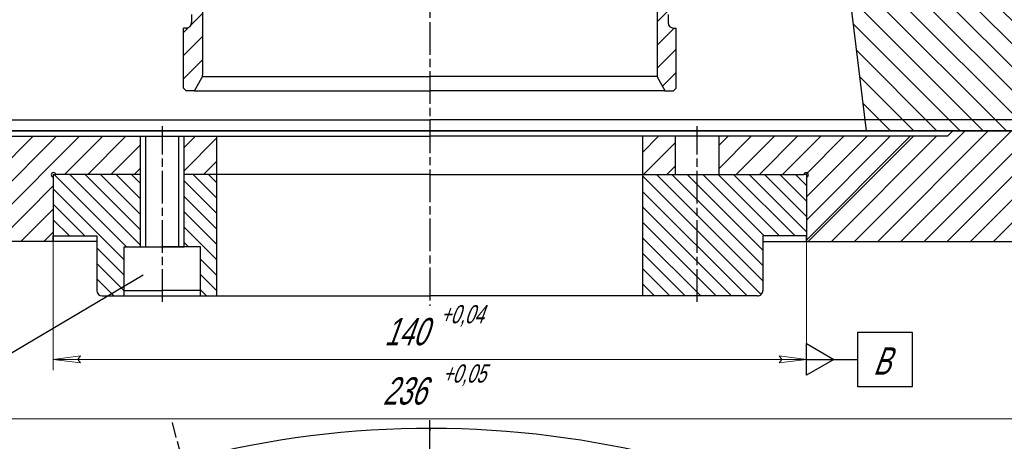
# Model space of a CAD drawing. Header units: millimetres. Extents: x 62 to 919, y 319 to 913.
# Tile 3 of 5: x 227 to 408, y 683 to 760. Entities that reach past the tile are written whole.
import ezdxf

# ---------------------------------------------------------------- set-up
doc = ezdxf.new("R2010")
doc.units = ezdxf.units.MM
for name, pattern in [('AM_ISO08W050x2', [9, 6, -0.75, 1.5, -0.75]), ('K5LT32768', [0]), ('K5LT_BASIC', [0]), ('K5LT_THIN', [0]), ('K5LT_THIN_INCLUDED_TO_HATCHING', [0])]:
    doc.linetypes.add(name, pattern=pattern)
for name, color, linetype, lineweight in [('AM_5', 3, 'Continuous', 25), ('AM_7', 4, 'AM_ISO08W050x2', 25), ('AM_8', 1, 'Continuous', 25)]:
    doc.layers.add(name, color=color, linetype=linetype, lineweight=lineweight)
doc.styles.add('K5_TEXTSTYLE', font='win_eskd.shx', dxfattribs={"width": 0.7, "oblique": 15, "bigfont": 'b_eskd.shx'})
doc.styles.get("Standard").update_dxf_attribs({"font": 'aaa.shx'})
doc.dimstyles.new('AM_ISO', dxfattribs={"dimtxt": 4, "dimasz": 3.5, "dimexe": 1, "dimexo": 0, "dimgap": 1.25, "dimtad": 1, "dimzin": 9, "dimtxsty": 'Standard', "dimcen": 0, "dimclrd": 3, "dimclre": 3, "dimclrt": 7, "dimadec": 0, "dimazin": 3, "dimtp": 0.1, "dimtm": 0.1, "dimtfac": 0.71, "dimtmove": 0, "dimatfit": 2, "dimldrblk": 'Сварка пр', "dimfxl": 0, "dimlwd": -1, "dimlwe": -1, "dimarcsym": 0})
pattern_1 = [(45, (62.83443202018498, 325.4425687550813), (-2.121320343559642, 2.121320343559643), [])]
pattern_2 = [(315, (62.83443202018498, 325.4425687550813), (1.414213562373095, 1.414213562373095), [])]

# ---------------------------------------------------------------- blocks, each defined once
blk = doc.blocks.new('*D32')
at = {"layer": 'AM_5', "color": 3}
for p, q in [((354.2539273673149, 877.3052398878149), (496.4272822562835, 877.3052398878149)), ((495.4272822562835, 722.8052398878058), (495.4272822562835, 873.8052398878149)), ((476.0298585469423, 719.3052398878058), (496.4272822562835, 719.3052398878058))]:
    blk.add_line(p, q, dxfattribs=at)
for points in [[(494.8439489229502, 873.8052398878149), (496.0106155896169, 873.8052398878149), (495.4272822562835, 877.3052398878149)], [(494.8439489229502, 722.8052398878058), (496.0106155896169, 722.8052398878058), (495.4272822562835, 719.3052398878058)]]:
    blk.add_solid(points, dxfattribs=at)
at = {"layer": 'Defpoints', "color": 0}
for p in [(354.2539273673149, 877.3052398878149), (495.4272822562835, 877.3052398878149), (476.0298585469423, 719.3052398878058)]:
    blk.add_point(p, dxfattribs=at)
at = {"layer": 'AM_5', "color": 7, "insert": (492.1772822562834, 792.0578438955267), "char_height": 4, "attachment_point": 5, "rotation": 90}
blk.add_mtext('158*', dxfattribs=at)
blk = doc.blocks.new('Сварка пр')
blk.add_hatch(color=3).paths.add_polyline_path([(-1.2, 0), (-1.2, -0.2), (0, 0)])
at = {"color": 3}
blk.add_lwpolyline([(0, 0), (-1.2, 0), (-1.2, -0.2), (0, 0)], dxfattribs=at)

msp = doc.modelspace()

# ---------------------------------------------------------------- hatches: boundary and pattern name
at = {"layer": 'AM_8'}
h = msp.add_hatch(dxfattribs=at)
h.set_pattern_fill('МЕТАЛЛ', color=256, style=0, pattern_type=0)
h.set_pattern_definition(pattern_1)
edge = h.paths.add_edge_path()
edge.add_line((262.1342293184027, 798.5603592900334), (262.1342293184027, 831.2279710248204))
edge.add_line((262.1342293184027, 831.2279710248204), (253.24507962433, 831.2279710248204))
edge.add_arc((252.1722158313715, 832.3455467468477), 1.549197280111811, 637.8658280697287, 673.8306232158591, ccw=False)
edge.add_line((252.3842293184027, 830.8109254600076), (252.3842293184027, 830.2279710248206))
edge.add_line((252.3842293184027, 830.2279710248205), (252.3842293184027, 807.8941651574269))
edge.add_line((252.3842293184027, 807.8941651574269), (253.7984428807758, 806.4799515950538))
edge.add_line((253.7984428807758, 806.4799515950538), (254.1519962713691, 806.1263982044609))
edge.add_arc((252.3842293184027, 804.3586312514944), 2.5, 360, 405.0000000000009, ccw=False)
edge.add_line((254.8842293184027, 804.3586312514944), (254.8842293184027, 798.5603592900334))
edge.add_line((254.8842293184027, 798.5603592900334), (262.1342293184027, 798.5603592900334))
edge = h.paths.add_edge_path()
edge.add_line((260.8842293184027, 749.7601905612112), (260.8842293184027, 779.5603592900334))
edge.add_line((260.8842293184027, 779.5603592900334), (256.8842293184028, 779.5603592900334))
edge.add_line((256.8842293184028, 779.5603592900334), (256.8842293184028, 773.6980127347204))
edge.add_arc((254.3842293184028, 773.6980127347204), 2.5, 330.0000000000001, 360, ccw=False)
edge.add_line((256.549292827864, 772.4480127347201), (255.3842293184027, 770.430063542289))
edge.add_line((255.3842293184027, 770.430063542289), (255.3842293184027, 762.4941651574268))
edge.add_line((255.3842293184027, 762.4941651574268), (255.9842293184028, 761.8941651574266))
edge.add_line((255.9842293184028, 761.8941651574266), (257.3842293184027, 761.8941651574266))
edge.add_line((257.3842293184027, 761.8941651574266), (257.8842293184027, 761.8941651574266))
edge.add_arc((257.8842293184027, 760.8941651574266), 1, 360, 450, ccw=False)
edge.add_line((258.8842293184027, 760.8941651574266), (258.8842293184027, 759.3941651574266))
edge.add_arc((257.8842293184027, 759.3941651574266), 1, 270, 360, ccw=False)
edge.add_line((257.8842293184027, 758.3941651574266), (257.3842293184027, 758.3941651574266))
edge.add_line((257.3842293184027, 758.3941651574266), (257.3842293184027, 757.8941651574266))
edge.add_line((257.3842293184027, 757.8941651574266), (257.3842293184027, 747.3941651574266))
edge.add_line((257.3842293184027, 747.3941651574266), (257.8842293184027, 746.8941651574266))
edge.add_line((257.8842293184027, 746.8941651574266), (259.3842293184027, 746.8941651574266))
edge.add_line((259.3842293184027, 746.8941651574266), (260.7502547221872, 749.2601905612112))
edge.add_arc((259.8842293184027, 749.7601905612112), 1, 330.0000000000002, 360)
h.paths.add_polyline_path([(260.8842293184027, 779.5603592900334), (260.8842293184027, 788.5603592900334), (256.8842293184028, 788.5603592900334), (256.8842293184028, 779.5603592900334)])
edge = h.paths.add_edge_path()
edge.add_arc((254.3842293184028, 793.0903175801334), 2.5, 360, 389.9999999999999, ccw=False)
edge.add_line((256.8842293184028, 793.0903175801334), (256.8842293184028, 788.5603592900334))
edge.add_line((256.8842293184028, 788.5603592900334), (260.8842293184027, 788.5603592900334))
edge.add_line((260.8842293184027, 788.5603592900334), (260.8842293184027, 789.3941651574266))
edge.add_arc((263.3842293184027, 789.3941651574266), 2.5, 479.9999999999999, 540, ccw=False)
edge.add_line((262.1342293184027, 791.5592286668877), (262.1342293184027, 798.5603592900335))
edge.add_line((262.1342293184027, 798.5603592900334), (254.8842293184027, 798.5603592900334))
edge.add_line((254.8842293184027, 798.5603592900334), (254.8842293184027, 797.2242921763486))
edge.add_line((254.8842293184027, 797.2242921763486), (255.3842293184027, 796.3582667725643))
edge.add_line((255.3842293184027, 796.3582667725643), (256.549292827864, 794.3403175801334))
h = msp.add_hatch(dxfattribs=at)
h.set_pattern_fill('МЕТАЛЛ', color=256, style=0, pattern_type=0)
h.set_pattern_definition(pattern_1)
edge = h.paths.add_edge_path()
edge.add_line((342.9039273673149, 798.5603592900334), (342.9039273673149, 831.2279710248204))
edge.add_line((342.9039273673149, 831.2279710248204), (351.7930770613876, 831.2279710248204))
edge.add_arc((352.8659408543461, 832.3455467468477), 1.549197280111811, 226.1693767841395, 262.1341719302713)
edge.add_line((352.6539273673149, 830.8109254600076), (352.6539273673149, 830.2279710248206))
edge.add_line((352.6539273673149, 830.2279710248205), (352.6539273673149, 807.8941651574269))
edge.add_line((352.6539273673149, 807.8941651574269), (351.2397138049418, 806.4799515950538))
edge.add_line((351.2397138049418, 806.4799515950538), (350.8861604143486, 806.1263982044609))
edge.add_arc((352.6539273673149, 804.3586312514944), 2.5, 135, 180)
edge.add_line((350.1539273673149, 804.3586312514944), (350.1539273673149, 798.5603592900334))
edge.add_line((350.1539273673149, 798.5603592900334), (342.9039273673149, 798.5603592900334))
edge = h.paths.add_edge_path()
edge.add_line((344.1539273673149, 749.7601905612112), (344.1539273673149, 779.5603592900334))
edge.add_line((344.1539273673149, 779.5603592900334), (348.1539273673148, 779.5603592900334))
edge.add_line((348.1539273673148, 779.5603592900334), (348.1539273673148, 773.6980127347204))
edge.add_arc((350.6539273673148, 773.6980127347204), 2.5, 180, 209.9999999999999)
edge.add_line((348.4888638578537, 772.4480127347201), (349.6539273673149, 770.430063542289))
edge.add_line((349.6539273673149, 770.430063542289), (349.6539273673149, 762.4941651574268))
edge.add_line((349.6539273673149, 762.4941651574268), (349.0539273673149, 761.8941651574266))
edge.add_line((349.0539273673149, 761.8941651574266), (347.6539273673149, 761.8941651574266))
edge.add_line((347.6539273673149, 761.8941651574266), (347.1539273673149, 761.8941651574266))
edge.add_arc((347.1539273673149, 760.8941651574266), 1, 90, 180)
edge.add_line((346.1539273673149, 760.8941651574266), (346.1539273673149, 759.3941651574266))
edge.add_arc((347.1539273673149, 759.3941651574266), 1, 180, 270)
edge.add_line((347.1539273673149, 758.3941651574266), (347.6539273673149, 758.3941651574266))
edge.add_line((347.6539273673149, 758.3941651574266), (347.6539273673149, 757.8941651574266))
edge.add_line((347.6539273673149, 757.8941651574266), (347.6539273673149, 747.3941651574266))
edge.add_line((347.6539273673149, 747.3941651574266), (347.1539273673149, 746.8941651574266))
edge.add_line((347.1539273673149, 746.8941651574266), (345.6539273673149, 746.8941651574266))
edge.add_line((345.6539273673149, 746.8941651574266), (344.2879019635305, 749.2601905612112))
edge.add_arc((345.1539273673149, 749.7601905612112), 1, 540, 569.9999999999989, ccw=False)
h.paths.add_polyline_path([(344.1539273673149, 779.5603592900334), (344.1539273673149, 788.5603592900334), (348.1539273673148, 788.5603592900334), (348.1539273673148, 779.5603592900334)])
edge = h.paths.add_edge_path()
edge.add_arc((350.6539273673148, 793.0903175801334), 2.5, 150.0000000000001, 180)
edge.add_line((348.1539273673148, 793.0903175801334), (348.1539273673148, 788.5603592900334))
edge.add_line((348.1539273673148, 788.5603592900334), (344.1539273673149, 788.5603592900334))
edge.add_line((344.1539273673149, 788.5603592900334), (344.1539273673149, 789.3941651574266))
edge.add_arc((341.6539273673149, 789.3941651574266), 2.5, 0, 60.00000000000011)
edge.add_line((342.9039273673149, 791.5592286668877), (342.9039273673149, 798.5603592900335))
edge.add_line((342.9039273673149, 798.5603592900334), (350.1539273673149, 798.5603592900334))
edge.add_line((350.1539273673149, 798.5603592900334), (350.1539273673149, 797.2242921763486))
edge.add_line((350.1539273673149, 797.2242921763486), (349.6539273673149, 796.3582667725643))
edge.add_line((349.6539273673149, 796.3582667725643), (348.4888638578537, 794.3403175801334))
h = msp.add_hatch(dxfattribs=at)
h.set_pattern_fill('МЕТАЛЛ', color=256, style=0, pattern_type=0)
h.set_pattern_definition([(315, (62.83443202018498, 325.4425687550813), (2.121320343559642, 2.121320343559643), [])])
edge = h.paths.add_edge_path()
edge.add_line((390.1539273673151, 779.5603592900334), (420.1230762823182, 779.5603592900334))
edge.add_line((420.1230762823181, 779.5603592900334), (420.1230762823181, 741.5603592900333))
edge.add_line((420.1230762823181, 741.5603592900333), (418.9683757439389, 739.5603592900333))
edge.add_line((418.9683757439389, 739.5603592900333), (382.5190783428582, 739.5603592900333))
edge.add_line((382.5190783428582, 739.5603592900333), (377.6539273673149, 779.5603592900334))
edge.add_line((377.6539273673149, 779.5603592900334), (377.6539273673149, 788.5603592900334))
edge.add_line((377.6539273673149, 788.5603592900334), (357.6539273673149, 788.5603592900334))
edge.add_line((357.6539273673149, 788.5603592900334), (357.6539273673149, 798.5603592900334))
edge.add_line((357.6539273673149, 798.5603592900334), (352.6539273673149, 798.5603592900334))
edge.add_line((352.6539273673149, 798.5603592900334), (350.1539273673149, 798.5603592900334))
edge.add_line((350.1539273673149, 798.5603592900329), (352.6539273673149, 800.1757706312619))
edge.add_arc((357.7185057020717, 802.2735876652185), 5.481860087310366, 517.5000000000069, 562.4999999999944, ccw=False)
edge.add_line((352.6539273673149, 804.3714046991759), (351.2397138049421, 806.4799515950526))
edge.add_line((351.2397138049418, 806.4799515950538), (352.6539273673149, 807.8941651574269))
edge.add_line((352.6539273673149, 807.8941651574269), (352.6539273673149, 830.2279710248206))
edge.add_line((352.6539273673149, 830.2279710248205), (352.6539273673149, 831.2279710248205))
edge.add_line((352.6539273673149, 831.2279710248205), (353.6539273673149, 831.2279710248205))
edge.add_line((353.6539273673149, 831.2279710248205), (387.6539273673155, 831.2279710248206))
edge.add_arc((390.1539273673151, 831.2279710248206), 2.5, 180, 270)
edge.add_line((390.1539273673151, 828.7279710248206), (393.6539273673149, 828.7279710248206))
edge.add_line((393.6539273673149, 828.7279710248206), (398.3445262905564, 828.7279710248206))
edge.add_line((398.3445262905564, 828.7279710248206), (398.3445262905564, 801.0603592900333))
edge.add_line((398.3445262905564, 801.0603592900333), (393.6539273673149, 801.0603592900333))
edge.add_line((393.6539273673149, 801.0603592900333), (390.1539273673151, 801.0603592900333))
edge.add_arc((390.1539273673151, 798.5603592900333), 2.5, 90, 180)
edge.add_line((387.6539273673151, 798.5603592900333), (387.6539273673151, 782.0603592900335))
edge.add_arc((390.1539273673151, 782.0603592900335), 2.5, 180, 270)
h = msp.add_hatch(dxfattribs=at)
h.set_pattern_fill('МЕТАЛЛ', color=256, style=0, pattern_type=0)
h.set_pattern_definition(pattern_1)
edge = h.paths.add_edge_path()
edge.add_line((371.5190783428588, 720.3052398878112), (371.5190783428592, 731.0603592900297))
edge.add_line((371.5190783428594, 731.0603592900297), (371.5190783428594, 731.5603592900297))
edge.add_line((371.5190783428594, 731.5603592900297), (371.0190783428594, 731.5603592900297))
edge.add_line((371.0190783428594, 731.5603592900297), (355.5190783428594, 731.5603592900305))
edge.add_line((355.5190783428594, 731.5603592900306), (355.5190783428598, 738.5603592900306))
edge.add_line((355.5190783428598, 738.5603592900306), (397.3445262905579, 738.5603592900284))
edge.add_line((397.3445262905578, 738.5603592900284), (398.3445262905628, 739.5603592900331))
edge.add_line((398.3445262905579, 739.5603592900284), (418.9683757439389, 739.5603592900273))
edge.add_arc((419.79572601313, 740.5603592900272), 1.297886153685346, 230.3973358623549, 410.3973358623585)
edge.add_line((420.6230762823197, 741.5603592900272), (420.6230762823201, 748.0603592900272))
edge.add_line((420.6230762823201, 748.0603592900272), (424.6230762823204, 748.0603592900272))
edge.add_line((424.6230762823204, 748.0603592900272), (431.569212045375, 748.0603592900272))
edge.add_line((431.569212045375, 748.0603592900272), (455.1597356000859, 748.0603592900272))
edge.add_line((455.1597356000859, 748.0603592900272), (455.1597356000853, 737.3052398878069))
edge.add_line((455.1597356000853, 737.3052398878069), (478.0298585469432, 737.3052398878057))
edge.add_line((478.0298585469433, 737.3052398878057), (478.0298585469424, 721.3052398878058))
edge.add_line((478.0298585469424, 721.3052398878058), (476.0298585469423, 719.3052398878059))
edge.add_line((476.0298585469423, 719.3052398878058), (371.5190783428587, 719.3052398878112))
h = msp.add_hatch(dxfattribs=at)
h.set_pattern_fill('МЕТАЛЛ', color=256, style=0, pattern_type=0)
h.set_pattern_definition(pattern_1)
edge = h.paths.add_edge_path()
edge.add_line((233.5190783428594, 720.3052398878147), (233.5190783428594, 731.0603592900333))
edge.add_arc((233.5971427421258, 731.482294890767), 0.4290963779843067, 370.48204704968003, 619.5179529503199, ccw=False)
edge.add_line((234.0190783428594, 731.5603592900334), (249.5190783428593, 731.5603592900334))
edge.add_line((249.5190783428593, 731.5603592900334), (249.5190783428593, 738.5603592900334))
edge.add_line((249.5190783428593, 738.5603592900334), (221.5190783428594, 738.5603592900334))
edge.add_line((221.5190783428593, 738.5603592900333), (221.5190783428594, 719.3052398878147))
edge.add_line((221.5190783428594, 719.3052398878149), (233.5190783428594, 719.3052398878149))
edge.add_line((233.5190783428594, 719.3052398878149), (233.5190783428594, 720.3052398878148))
h.paths.add_polyline_path([(257.5190783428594, 738.5603592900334), (257.5190783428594, 731.5603592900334), (263.5190783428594, 731.5603592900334), (263.5190783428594, 738.5603592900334)])
h = msp.add_hatch(dxfattribs=at)
h.set_pattern_fill('МЕТАЛЛ', color=256, style=0, pattern_type=0)
h.set_pattern_definition(pattern_1)
h.paths.add_polyline_path([(341.5190783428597, 738.5603592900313), (341.5190783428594, 731.5603592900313), (347.5190783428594, 731.5603592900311), (347.5190783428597, 738.5603592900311)])
h = msp.add_hatch(dxfattribs=at)
h.set_pattern_fill('МЕТАЛЛ', color=256, style=0, pattern_type=0)
h.set_pattern_definition(pattern_2)
edge = h.paths.add_edge_path()
edge.add_line((233.5190783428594, 720.3052398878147), (241.5190783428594, 720.3052398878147))
edge.add_line((241.5190783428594, 720.3052398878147), (241.5190783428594, 710.3052398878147))
edge.add_arc((242.5190783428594, 710.3052398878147), 1, 180, 270)
edge.add_line((242.5190783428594, 709.3052398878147), (246.5190783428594, 709.3052398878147))
edge.add_line((246.5190783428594, 709.3052398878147), (246.5190783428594, 710.3052398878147))
edge.add_line((246.5190783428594, 710.3052398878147), (246.5190783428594, 718.3052398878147))
edge.add_line((246.5190783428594, 718.3052398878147), (249.5190783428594, 718.3052398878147))
edge.add_line((249.5190783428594, 718.3052398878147), (249.5190783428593, 731.5603592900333))
edge.add_line((249.5190783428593, 731.5603592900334), (234.0190783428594, 731.5603592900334))
edge.add_line((234.0190783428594, 731.5603592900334), (233.5190783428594, 731.5603592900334))
edge.add_line((233.5190783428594, 731.5603592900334), (233.5190783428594, 731.0603592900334))
edge.add_line((233.5190783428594, 731.0603592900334), (233.5190783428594, 720.3052398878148))
h.paths.add_polyline_path([(257.5190783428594, 731.5603592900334), (257.5190783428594, 718.3052398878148), (260.5190783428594, 718.3052398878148), (260.5190783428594, 710.3052398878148), (260.5190783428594, 709.3052398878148), (263.5190783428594, 709.3052398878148), (263.5190783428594, 731.5603592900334)])
h = msp.add_hatch(dxfattribs=at)
h.set_pattern_fill('МЕТАЛЛ', color=256, style=0, pattern_type=0)
h.set_pattern_definition(pattern_2)
edge = h.paths.add_edge_path()
edge.add_line((341.5190783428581, 709.3052398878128), (362.5190783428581, 709.3052398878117))
edge.add_arc((362.5190783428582, 710.3052398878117), 1, 269.9999999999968, 360)
edge.add_line((363.5190783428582, 710.3052398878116), (363.5190783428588, 720.3052398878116))
edge.add_line((363.5190783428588, 720.3052398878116), (371.5190783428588, 720.3052398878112))
edge.add_line((371.5190783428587, 720.3052398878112), (371.5190783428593, 731.0603592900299))
edge.add_line((371.5190783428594, 731.0603592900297), (371.5190783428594, 731.5603592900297))
edge.add_line((371.5190783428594, 731.5603592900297), (371.0190783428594, 731.5603592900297))
edge.add_line((371.0190783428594, 731.5603592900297), (341.5190783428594, 731.5603592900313))
edge.add_line((341.5190783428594, 731.5603592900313), (341.5190783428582, 709.3052398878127))

# ---------------------------------------------------------------- linework, layer by layer
at = {"linetype": 'K5LT_THIN_INCLUDED_TO_HATCHING'}
for p, q in [((260.8842293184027, 789.3941651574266), (260.8842293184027, 749.7601905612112)), ((344.1539273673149, 789.3941651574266), (344.1539273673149, 749.7601905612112)), ((382.5190783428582, 739.5603592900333), (377.6539273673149, 779.5603592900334)), ((258.8842293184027, 760.8941651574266), (258.8842293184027, 759.3941651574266)), ((346.1539273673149, 760.8941651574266), (346.1539273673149, 759.3941651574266)), ((257.3842293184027, 757.8941651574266), (257.3842293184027, 758.3941651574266)), ((257.8842293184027, 758.3941651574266), (257.3842293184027, 758.3941651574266)), ((257.3842293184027, 747.3941651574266), (257.3842293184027, 757.8941651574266)), ((347.1539273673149, 758.3941651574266), (347.6539273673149, 758.3941651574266)), ((347.6539273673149, 757.8941651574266), (347.6539273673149, 758.3941651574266)), ((347.6539273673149, 747.3941651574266), (347.6539273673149, 757.8941651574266)), ((259.3842293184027, 746.8941651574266), (260.7502547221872, 749.2601905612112)), ((260.847662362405, 749.4922413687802), (302.3842293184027, 749.4922413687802)), ((344.1904943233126, 749.4922413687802), (302.6539273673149, 749.4922413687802)), ((345.6539273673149, 746.8941651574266), (344.2879019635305, 749.2601905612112)), ((257.8842293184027, 746.8941651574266), (257.3842293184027, 747.3941651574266)), ((259.5380619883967, 746.8941651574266), (257.8842293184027, 746.8941651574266)), ((259.3842293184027, 746.8941651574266), (302.3842293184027, 746.8941651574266)), ((345.6539273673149, 746.8941651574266), (302.6539273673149, 746.8941651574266)), ((345.5000946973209, 746.8941651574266), (347.1539273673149, 746.8941651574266)), ((347.1539273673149, 746.8941651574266), (347.6539273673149, 747.3941651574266)), ((302.5190783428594, 739.5603592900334), (222.5190783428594, 739.5603592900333)), ((302.5190783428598, 739.5603592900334), (382.5190783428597, 739.5603592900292)), ((302.5190783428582, 739.5603592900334), (382.5190783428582, 739.5603592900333)), ((382.5190783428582, 739.5603592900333), (418.9683757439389, 739.5603592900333))]:
    msp.add_line(p, q, dxfattribs=at)
at = {"linetype": 'K5LT_BASIC'}
for p, q in [((184.9150804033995, 741.5603592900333), (302.5190783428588, 741.5603592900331)), ((420.1230762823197, 741.5603592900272), (302.5190783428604, 741.5603592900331)), ((186.0697809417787, 739.5603592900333), (302.5190783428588, 739.5603592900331)), ((418.9683757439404, 739.5603592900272), (302.5190783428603, 739.5603592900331)), ((398.3445262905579, 739.5603592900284), (397.3445262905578, 738.5603592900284)), ((207.6936303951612, 738.5603592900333), (302.5190783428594, 738.5603592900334)), ((249.5190783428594, 718.3052398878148), (249.5190783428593, 738.5603592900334)), ((257.5190783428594, 718.3052398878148), (257.5190783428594, 738.5603592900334)), ((263.5190783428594, 731.5603592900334), (263.5190783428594, 738.5603592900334)), ((397.3445262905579, 738.5603592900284), (302.5190783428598, 738.5603592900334)), ((341.5190783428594, 731.5603592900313), (341.5190783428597, 738.5603592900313)), ((347.5190783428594, 731.5603592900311), (347.5190783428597, 738.5603592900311)), ((355.5190783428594, 731.5603592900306), (355.5190783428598, 738.5603592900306)), ((233.5190783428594, 731.5603592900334), (233.5190783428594, 731.0603592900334)), ((233.5190783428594, 731.5603592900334), (234.0190783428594, 731.5603592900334)), ((233.5190783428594, 731.0603592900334), (233.5190783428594, 719.3052398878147)), ((249.5190783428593, 731.5603592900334), (234.0190783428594, 731.5603592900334)), ((302.5190783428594, 731.5603592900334), (257.5190783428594, 731.5603592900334)), ((263.5190783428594, 709.3052398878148), (263.5190783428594, 731.5603592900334)), ((302.5190783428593, 731.5603592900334), (371.0190783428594, 731.5603592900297)), ((341.5190783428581, 709.3052398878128), (341.5190783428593, 731.5603592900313)), ((355.5190783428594, 731.5603592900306), (371.0190783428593, 731.5603592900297)), ((371.5190783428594, 731.5603592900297), (371.0190783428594, 731.5603592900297)), ((371.5190783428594, 731.5603592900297), (371.5190783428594, 731.0603592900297)), ((371.5190783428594, 731.0603592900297), (371.5190783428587, 719.3052398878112)), ((371.5190783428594, 731.0603592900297), (371.5190783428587, 719.3052398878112)), ((233.5190783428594, 720.3052398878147), (241.5190783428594, 720.3052398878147)), ((233.5190783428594, 719.3052398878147), (233.5190783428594, 720.3052398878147)), ((241.5190783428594, 720.3052398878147), (241.5190783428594, 710.3052398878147)), ((371.5190783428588, 720.3052398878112), (363.5190783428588, 720.3052398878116)), ((363.5190783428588, 720.3052398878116), (363.5190783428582, 710.3052398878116)), ((371.5190783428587, 719.3052398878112), (371.5190783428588, 720.3052398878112)), ((241.5190783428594, 719.3052398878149), (129.0082981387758, 719.3052398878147)), ((233.5190783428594, 719.3052398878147), (218.5190783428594, 719.3052398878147)), ((246.5190783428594, 718.3052398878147), (253.5190783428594, 718.3052398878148)), ((246.5190783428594, 710.3052398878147), (246.5190783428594, 718.3052398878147)), ((253.5190783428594, 718.3052398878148), (256.5190783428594, 718.3052398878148)), ((260.5190783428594, 718.3052398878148), (253.5190783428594, 718.3052398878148)), ((256.5190783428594, 718.3052398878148), (257.5190783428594, 718.3052398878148)), ((260.5190783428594, 710.3052398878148), (260.5190783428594, 718.3052398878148)), ((363.5190783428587, 719.3052398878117), (476.0298585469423, 719.3052398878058)), ((242.5190783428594, 709.3052398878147), (263.5190783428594, 709.3052398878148)), ((246.5190783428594, 710.3052398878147), (253.5190783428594, 710.3052398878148)), ((246.5190783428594, 709.3052398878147), (246.5190783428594, 710.3052398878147)), ((260.5190783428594, 710.3052398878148), (253.5190783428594, 710.3052398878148)), ((253.5190783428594, 709.3052398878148), (260.5190783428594, 709.3052398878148)), ((260.5190783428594, 709.3052398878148), (260.5190783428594, 710.3052398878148)), ((263.5190783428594, 709.3052398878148), (302.5190783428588, 709.3052398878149)), ((341.5190783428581, 709.3052398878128), (302.5190783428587, 709.3052398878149)), ((362.5190783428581, 709.3052398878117), (341.5190783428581, 709.3052398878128))]:
    msp.add_line(p, q, dxfattribs=at)
at = {"linetype": 'K5LT_THIN'}
for p, q in [((250.5190783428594, 718.3052398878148), (250.5190783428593, 738.5603592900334)), ((256.5190783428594, 718.3052398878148), (256.5190783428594, 738.5603592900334)), ((371.5190783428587, 719.5378954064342), (390.5415422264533, 738.5603592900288))]:
    msp.add_line(p, q, dxfattribs=at)
msp.add_line((302.5190783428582, 685.0446522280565), (302.5190783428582, 684.6075760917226))
at = {"linetype": 'K5LT_THIN_INCLUDED_TO_HATCHING'}
for centre, start, end in [((257.8842293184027, 759.3941651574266), 270, 0), ((347.1539273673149, 759.3941651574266), 180, 270), ((259.8842293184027, 749.7601905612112), 329.9999999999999, 0), ((345.1539273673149, 749.7601905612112), 180, 209.9999999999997)]:
    msp.add_arc(centre, 1, start, end, dxfattribs=at)
at = {"linetype": 'K5LT_BASIC'}
for centre, radius, start, end in [((233.5971427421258, 731.482294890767), 0.4290963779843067, 10.48204704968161, 259.51795295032), ((371.441013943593, 731.4822948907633), 0.4290963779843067, 280.48204704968, 169.5179529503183), ((242.5190783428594, 710.3052398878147), 1, 180, 270), ((362.5190783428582, 710.3052398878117), 1, 269.9999999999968, 0)]:
    msp.add_arc(centre, radius, start, end, dxfattribs=at)
msp.add_arc((302.6644358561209, 509.5339322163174), 175.5107802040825, 347.3173232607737, 102.6826767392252)
at = {"layer": 'AM_5', "lineweight": 0}
for p, q in [((233.5190783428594, 719.3052398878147), (233.5190783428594, 695.6912547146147)), ((371.5190783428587, 719.3052398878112), (371.5190783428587, 695.6912547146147)), ((233.5190783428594, 697.6912547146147), (238.5190783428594, 698.3495147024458)), ((238.5190783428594, 698.3495147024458), (238.0190783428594, 697.6912547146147)), ((366.5190783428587, 698.3495147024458), (371.5190783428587, 697.6912547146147)), ((233.5190783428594, 697.6912547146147), (371.5190783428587, 697.6912547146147)), ((238.5190783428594, 697.0329947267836), (233.5190783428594, 697.6912547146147)), ((238.0190783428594, 697.6912547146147), (238.5190783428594, 697.0329947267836)), ((371.5190783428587, 697.6912547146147), (366.5190783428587, 697.0329947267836)), ((184.4150804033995, 686.8280314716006), (420.6230762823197, 686.8280314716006))]:
    msp.add_line(p, q, dxfattribs=at)
at = {"layer": 'AM_5', "linetype": 'K5LT_THIN'}
for p, q in [((222.7711371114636, 697.0769138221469), (249.9869247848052, 713.1763938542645)), ((380.9055435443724, 692.6912547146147), (380.9055435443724, 702.6912547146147)), ((380.9055435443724, 702.6912547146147), (390.9055435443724, 702.6912547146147)), ((390.9055435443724, 702.6912547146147), (390.9055435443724, 692.6912547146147)), ((371.5190783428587, 697.6912547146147), (380.9055435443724, 697.6912547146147)), ((390.9055435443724, 692.6912547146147), (380.9055435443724, 692.6912547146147))]:
    msp.add_line(p, q, dxfattribs=at)
at = {"layer": 'AM_5', "linetype": 'K5LT32768'}
for p, q in [((371.5190783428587, 700.5780046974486), (376.5190783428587, 697.6912547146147)), ((371.5190783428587, 694.8045047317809), (371.5190783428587, 700.5780046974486)), ((376.5190783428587, 697.6912547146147), (371.5190783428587, 694.8045047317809))]:
    msp.add_line(p, q, dxfattribs=at)
at = {"layer": 'AM_5', "color": 7, "lineweight": 0}
for p, q in [((367.0190783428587, 697.6912547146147), (366.5190783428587, 698.3495147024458)), ((366.5190783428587, 697.0329947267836), (367.0190783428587, 697.6912547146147))]:
    msp.add_line(p, q, dxfattribs=at)
at = {"layer": 'AM_5'}
msp.add_solid([(376.5190783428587, 697.6912547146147), (371.5190783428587, 700.5780046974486), (371.5190783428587, 694.8045047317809), (376.5190783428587, 697.6912547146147)], dxfattribs=at)
at = {"layer": 'AM_7'}
for p, q in [((302.5190783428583, 894.494330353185), (302.5190783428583, 707.494330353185)), ((253.5190783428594, 708.2205446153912), (253.5190783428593, 740.4114707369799)), ((351.5190783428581, 708.2205446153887), (351.5190783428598, 740.4114707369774)), ((302.6644358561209, 509.5339322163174), (255.3517319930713, 686.1073468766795)), ((302.6644358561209, 509.5339322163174), (302.5174790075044, 686.5338712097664))]:
    msp.add_line(p, q, dxfattribs=at)

# ---------------------------------------------------------------- texts
at = {"layer": 'AM_5', "color": 7, "lineweight": 0, "style": 'K5_TEXTSTYLE', "oblique": 20, "width": 0.7}
for s, height, p in [('+0,04', 3.333333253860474, (304.4465876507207, 704.3018103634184)), ('140', 5, (294.1821952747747, 700.2787548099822)), ('+0,05', 3.333333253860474, (304.8056090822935, 693.4385871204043)), ('236', 5, (293.8797586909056, 689.4155315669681))]:
    msp.add_text(s, height=height, dxfattribs=at).set_placement(p)
at = {"layer": 'AM_5', "color": 7, "style": 'K5_TEXTSTYLE', "oblique": 20, "width": 0.7}
msp.add_text('В', height=5, dxfattribs=at).set_placement((383.693043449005, 694.8906398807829))

# ---------------------------------------------------------------- dimensions: what is measured, and where the dimension line sits
at = {"layer": 'AM_5'}
dim = msp.add_linear_dim(base=(495.4272822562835, 877.3052398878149), p1=(476.0298585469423, 719.3052398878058), p2=(354.2539273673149, 877.3052398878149), angle=90, text='158*', dimstyle='AM_ISO', dxfattribs=at)
dim.commit()
dim.dimension.update_dxf_attribs({"geometry": '*D32', "text_midpoint": (495.4272822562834, 792.0578438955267), "dimtype": 160})

doc.saveas('drawing.dxf')
